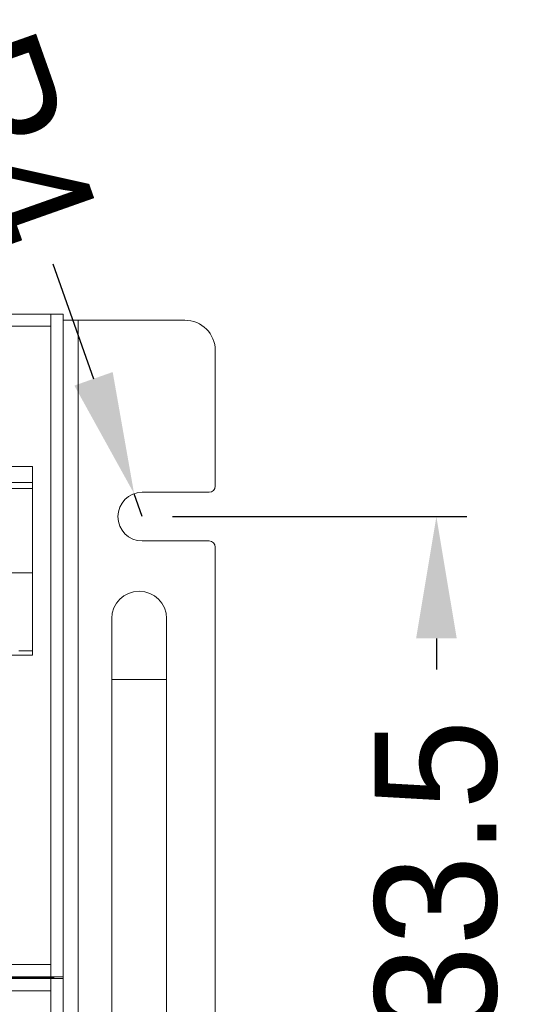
# Model space of a CAD drawing. Header units: millimetres. Extents: x 4100 to 4693, y 1813 to 3018.
# Tile 26 of 29: x 4611 to 4693, y 1976 to 2138. Entities that reach past the tile are written whole.
import ezdxf

# ---------------------------------------------------------------- set-up
doc = ezdxf.new("R2010")
doc.units = ezdxf.units.MM
doc.header["$PDSIZE"] = -1
doc.dimstyles.new('ISO-25', dxfattribs={"dimtxt": 2.5, "dimasz": 2.5, "dimexe": 1.25, "dimexo": 0.625, "dimtad": 1, "dimtxsty": 'Standard', "dimcen": 2.5, "dimadec": 0, "dimazin": 0, "dimtfac": 1, "dimtmove": 0, "dimatfit": 3, "dimfxl": 0, "dimarcsym": 0})

# ---------------------------------------------------------------- blocks, each defined once
blk = doc.blocks.new('*D116')
at = {"color": 4, "lineweight": -2, "transparency": 16777216}
for p, q in [((4636.55, 2056.46), (4684.86, 2056.46)), ((4679.86, 2036.46), (4679.86, 2031.38)), ((4679.86, 1942.96), (4679.86, 1948.04)), ((4636.55, 1922.96), (4684.86, 1922.96))]:
    blk.add_line(p, q, dxfattribs=at)
at = {"color": 4, "transparency": 16777216}
for points in [[(4676.53, 2036.46), (4683.2, 2036.46), (4679.86, 2056.46)], [(4676.53, 1942.96), (4683.2, 1942.96), (4679.86, 1922.96)]]:
    blk.add_solid(points, dxfattribs=at)
at = {"layer": 'Defpoints', "color": 0, "transparency": 16777216}
for p in [(4631.55, 2056.46), (4631.55, 1922.96), (4679.86, 1922.96)]:
    blk.add_point(p, dxfattribs=at)
at = {"color": 4, "transparency": 16777216, "insert": (4679.86, 1989.71), "char_height": 20, "attachment_point": 5, "rotation": 90}
blk.add_mtext('133.5', dxfattribs=at)
blk = doc.blocks.new('*D117')
at = {"color": 4, "lineweight": -2, "transparency": 16777216}
for p, q in [((4616.89, 2097.95), (4623.55, 2079.09)), ((4631.55, 2056.46), (4630.22, 2060.23))]:
    blk.add_line(p, q, dxfattribs=at)
at = {"color": 4, "transparency": 16777216}
blk.add_solid([(4626.7, 2080.2), (4620.41, 2077.98), (4630.22, 2060.23)], dxfattribs=at)
at = {"layer": 'Defpoints', "color": 0, "transparency": 16777216}
for p in [(4630.22, 2060.23), (4631.55, 2056.46)]:
    blk.add_point(p, dxfattribs=at)
at = {"color": 4, "transparency": 16777216, "insert": (4609.66, 2118.37), "char_height": 20, "attachment_point": 5, "rotation": 289.4705}
blk.add_mtext('R4', dxfattribs=at)

msp = doc.modelspace()

# ---------------------------------------------------------------- linework, layer by layer
at = {"color": 0, "linetype": 'ByBlock', "lineweight": 5}
for p, q in [((4180.55, 2089.71), (4616.55, 2089.71)), ((4616.55, 2089.71), (4616.55, 2087.71)), ((4616.55, 2089.71), (4618.55, 2089.71)), ((4618.55, 1980.91), (4618.55, 2089.71)), ((4616.55, 2087.71), (4180.55, 2087.71)), ((4616.55, 1982.91), (4616.55, 2087.71)), ((4621.05, 2088.71), (4618.55, 2088.71)), ((4621.05, 2088.71), (4621.05, 1890.71)), ((4638.55, 2088.71), (4621.05, 2088.71)), ((4643.55, 2083.71), (4643.55, 2061.46)), ((4613.55, 2064.71), (4603.45, 2064.71)), ((4613.55, 2064.71), (4613.55, 2062.04)), ((4603.45, 2062.04), (4613.55, 2062.04)), ((4613.55, 2061.08), (4613.55, 2062.04)), ((4613.55, 2061.08), (4603.45, 2061.08)), ((4613.55, 2061.08), (4613.55, 2047.21)), ((4631.55, 2060.46), (4642.55, 2060.46)), ((4642.55, 2052.46), (4631.55, 2052.46)), ((4643.55, 2051.46), (4643.55, 1927.96)), ((4613.55, 2047.21), (4603.45, 2047.21)), ((4613.55, 2047.21), (4613.55, 2034.45)), ((4626.55, 2039.71), (4626.55, 2029.71)), ((4635.55, 2029.71), (4635.55, 2039.71)), ((4611.3, 2034.45), (4613.55, 2034.45)), ((4613.55, 2033.71), (4613.55, 2034.45)), ((4603.45, 2033.71), (4613.55, 2033.71)), ((4626.55, 2029.71), (4626.55, 1949.71)), ((4635.55, 2029.71), (4626.55, 2029.71)), ((4635.55, 1949.71), (4635.55, 2029.71)), ((4180.55, 1982.91), (4616.55, 1982.91)), ((4616.55, 1980.91), (4616.55, 1982.91)), ((4616.55, 1980.91), (4180.55, 1980.91)), ((4180.55, 1980.61), (4616.55, 1980.61)), ((4614.85, 1980.71), (4485.55, 1980.71)), ((4611.55, 1980.91), (4611.55, 1980.71)), ((4614.35, 1980.71), (4614.35, 1980.91)), ((4614.85, 1980.71), (4616.85, 1980.71)), ((4614.85, 1980.61), (4614.85, 1980.71)), ((4615.15, 1980.91), (4615.15, 1980.81)), ((4618.55, 1980.91), (4616.55, 1980.91)), ((4616.55, 1980.61), (4616.55, 1978.61)), ((4616.55, 1980.61), (4618.55, 1980.61)), ((4616.85, 1980.91), (4616.85, 1980.71)), ((4616.85, 1980.71), (4616.85, 1980.61)), ((4617.05, 1980.61), (4617.05, 1980.91)), ((4618.55, 1980.91), (4618.55, 1980.61)), ((4618.55, 1889.71), (4618.55, 1980.61)), ((4616.55, 1978.61), (4180.55, 1978.61)), ((4616.55, 1891.71), (4616.55, 1978.61))]:
    msp.add_line(p, q, dxfattribs=at)
for centre, radius, start, end in [((4638.55, 2083.71), 5, 0, 90), ((4642.55, 2061.46), 1, 270, 0), ((4631.55, 2056.46), 4, 90, 270), ((4642.55, 2051.46), 1, 0, 90), ((4631.05, 2039.71), 4.5, 0, 180), ((4614.85, 1981.21), 0.5, 270, 323.1301), ((4614.85, 1981.21), 2, 345.5225, 351.3731)]:
    msp.add_arc(centre, radius, start, end, dxfattribs=at)

# ---------------------------------------------------------------- dimensions: what is measured, and where the dimension line sits
dim = msp.add_radius_dim(center=(4631.55, 2056.46), mpoint=(4630.22, 2060.23), dimstyle='ISO-25', override={"dimtxt": 20, "dimasz": 20, "dimexe": 5, "dimexo": 5, "dimgap": 5, "dimtad": 0, "dimdec": 1, "dimdsep": 46, "dimclrd": 4, "dimclre": 4, "dimclrt": 4, "dimadec": 2, "dimazin": 2, "dimtdec": 1, "dimtzin": 0})
dim.commit()
dim.dimension.update_dxf_attribs({"geometry": '*D117', "text_midpoint": (4609.66, 2118.37)})
dim = msp.add_linear_dim(base=(4679.86, 1922.96), p1=(4631.55, 2056.46), p2=(4631.55, 1922.96), angle=90, dimstyle='ISO-25', override={"dimtxt": 20, "dimasz": 20, "dimexe": 5, "dimexo": 5, "dimgap": 5, "dimtad": 0, "dimdec": 1, "dimdsep": 46, "dimclrd": 4, "dimclre": 4, "dimclrt": 4, "dimadec": 2, "dimazin": 2, "dimtdec": 1, "dimtzin": 0})
dim.commit()
dim.dimension.update_dxf_attribs({"geometry": '*D116', "text_midpoint": (4679.86, 1989.71)})

doc.saveas('drawing.dxf')
